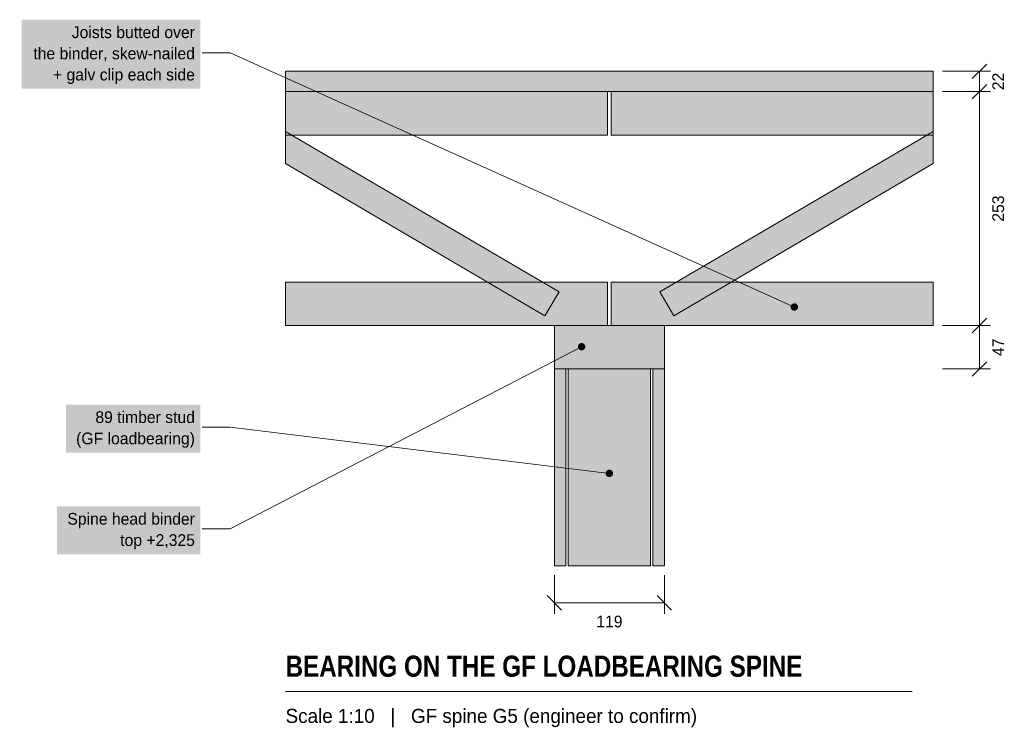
# Model space of a CAD drawing. Header units: millimetres. Extents: x 1665 to 2729, y 1889 to 2656.
import ezdxf
from ezdxf.enums import TextEntityAlignment as Align

# ---------------------------------------------------------------- set-up
doc = ezdxf.new("R2010")
doc.units = ezdxf.units.MM
for name, color, linetype in [('FILL-C_6B451A', 7, 'Continuous'), ('FILL-C_735940', 7, 'Continuous'), ('FILL-LIGHT', 7, 'Continuous'), ('FILL-MASONRY_FILL', 7, 'Continuous'), ('FILL-TIMBER', 7, 'Continuous'), ('FILL-WHITE', 7, 'Continuous'), ('LINE-C_595966', 7, 'Continuous'), ('LINE-C_6B451A', 7, 'Continuous'), ('LINE-C_735940', 7, 'Continuous'), ('LINE-INK', 7, 'Continuous'), ('LINE-STEEL_GREY', 7, 'Continuous'), ('TEXT-C_6B451A', 7, 'Continuous'), ('TEXT-C_735940', 7, 'Continuous'), ('TEXT-INK', 7, 'Continuous'), ('TEXT-STEEL_GREY', 7, 'Continuous')]:
    doc.layers.add(name, color=color, linetype=linetype)
doc.styles.add('OpenSansCondensed-Bold', font='OpenSansCondensed-Bold.ttf')

msp = doc.modelspace()

# ---------------------------------------------------------------- hatches: boundary and pattern name
at = {"layer": 'FILL-C_6B451A', "true_color": 0x6b451a}
h = msp.add_hatch(color=36, dxfattribs=at)
h.dxf.hatch_style = 1
h.paths.add_polyline_path([(2506, 2345), (2505.9, 2346), (2505.5, 2347), (2504.8, 2347.8), (2504, 2348.5), (2503, 2348.9), (2502, 2349), (2501, 2348.9), (2500, 2348.5), (2499.2, 2347.8), (2498.5, 2347), (2498.1, 2346), (2498, 2345), (2498.1, 2344), (2498.5, 2343), (2499.2, 2342.2), (2500, 2341.5), (2501, 2341.1), (2502, 2341), (2503, 2341.1), (2504, 2341.5), (2504.8, 2342.2), (2505.5, 2343), (2505.9, 2344)])
at = {"layer": 'FILL-C_735940', "true_color": 0x735940}
h = msp.add_hatch(color=37, dxfattribs=at)
h.dxf.hatch_style = 1
h.paths.add_polyline_path([(2276, 2302), (2275.9, 2303), (2275.5, 2304), (2274.8, 2304.8), (2274, 2305.5), (2273, 2305.9), (2272, 2306), (2271, 2305.9), (2270, 2305.5), (2269.2, 2304.8), (2268.5, 2304), (2268.1, 2303), (2268, 2302), (2268.1, 2301), (2268.5, 2300), (2269.2, 2299.2), (2270, 2298.5), (2271, 2298.1), (2272, 2298), (2273, 2298.1), (2274, 2298.5), (2274.8, 2299.2), (2275.5, 2300), (2275.9, 2301)])
h = msp.add_hatch(color=37, dxfattribs=at)
h.dxf.hatch_style = 1
h.paths.add_polyline_path([(2306, 2165), (2305.9, 2166), (2305.5, 2167), (2304.8, 2167.8), (2304, 2168.5), (2303, 2168.9), (2302, 2169), (2301, 2168.9), (2300, 2168.5), (2299.2, 2167.8), (2298.5, 2167), (2298.1, 2166), (2298, 2165), (2298.1, 2164), (2298.5, 2163), (2299.2, 2162.2), (2300, 2161.5), (2301, 2161.1), (2302, 2161), (2303, 2161.1), (2304, 2161.5), (2304.8, 2162.2), (2305.5, 2163), (2305.9, 2164)])
at = {"layer": 'FILL-LIGHT', "true_color": 0xccd1db}
h = msp.add_hatch(color=254, dxfattribs=at)
h.dxf.hatch_style = 1
h.paths.add_polyline_path([(2247.6, 2361.4), (2232.4, 2335.6), (1952, 2500.2), (1952, 2534.9)])
h = msp.add_hatch(color=254, dxfattribs=at)
h.dxf.hatch_style = 1
h.paths.add_polyline_path([(2356.4, 2361.4), (2652, 2534.9), (2652, 2500.2), (2371.6, 2335.6)])
at = {"layer": 'FILL-MASONRY_FILL', "true_color": 0xf7f0e0}
h = msp.add_hatch(color=7, dxfattribs=at)
h.dxf.hatch_style = 1
h.paths.add_polyline_path([(2346.5, 2065), (2346.5, 2278), (2257.5, 2278), (2257.5, 2065)])
at = {"layer": 'FILL-TIMBER', "true_color": 0xe0cc9e}
h = msp.add_hatch(color=31, dxfattribs=at)
h.dxf.hatch_style = 1
h.paths.add_polyline_path([(2652, 2578), (2652, 2600), (1952, 2600), (1952, 2578)])
at = {"layer": 'FILL-TIMBER', "true_color": 0xeddbb8}
h = msp.add_hatch(color=254, dxfattribs=at)
h.dxf.hatch_style = 1
h.paths.add_polyline_path([(2300, 2578), (2300, 2531), (1952, 2531), (1952, 2578)])
h = msp.add_hatch(color=254, dxfattribs=at)
h.dxf.hatch_style = 1
h.paths.add_polyline_path([(2304, 2578), (2652, 2578), (2652, 2531), (2304, 2531)])
h = msp.add_hatch(color=254, dxfattribs=at)
h.dxf.hatch_style = 1
h.paths.add_polyline_path([(2300, 2372), (2300, 2325), (1952, 2325), (1952, 2372)])
h = msp.add_hatch(color=254, dxfattribs=at)
h.dxf.hatch_style = 1
h.paths.add_polyline_path([(2304, 2372), (2652, 2372), (2652, 2325), (2304, 2325)])
at = {"layer": 'FILL-TIMBER', "true_color": 0xe6dbcc}
h = msp.add_hatch(color=254, dxfattribs=at)
h.dxf.hatch_style = 1
h.paths.add_polyline_path([(2361.5, 2278), (2361.5, 2325), (2242.5, 2325), (2242.5, 2278)])
at = {"layer": 'FILL-WHITE', "true_color": 0xffffff}
h = msp.add_hatch(color=7, dxfattribs=at)
h.dxf.hatch_style = 1
h.paths.add_polyline_path([(1666.6, 2581.1), (1860, 2581.1), (1860, 2655.9), (1666.6, 2655.9)])
at = {"layer": 'FILL-WHITE', "true_color": 0xf2f2f2}
h = msp.add_hatch(color=7, dxfattribs=at)
h.dxf.hatch_style = 1
h.paths.add_polyline_path([(2255, 2065), (2255, 2278), (2242.5, 2278), (2242.5, 2065)])
h = msp.add_hatch(color=7, dxfattribs=at)
h.dxf.hatch_style = 1
h.paths.add_polyline_path([(2361.5, 2065), (2361.5, 2278), (2349, 2278), (2349, 2065)])
at = {"layer": 'FILL-WHITE', "true_color": 0xffffff}
h = msp.add_hatch(color=7, dxfattribs=at)
h.dxf.hatch_style = 1
h.paths.add_polyline_path([(1714.7, 2187.5), (1860, 2187.5), (1860, 2239.4), (1714.7, 2239.4)])
h = msp.add_hatch(color=7, dxfattribs=at)
h.dxf.hatch_style = 1
h.paths.add_polyline_path([(1704.8, 2077.5), (1860, 2077.5), (1860, 2129.4), (1704.8, 2129.4)])

# ---------------------------------------------------------------- linework, layer by layer
at = {"layer": 'LINE-C_595966', "lineweight": 5}
for points in [[(2247.6, 2361.4), (2232.4, 2335.6), (1952, 2500.2), (1952, 2534.9)], [(2356.4, 2361.4), (2652, 2534.9), (2652, 2500.2), (2371.6, 2335.6)]]:
    msp.add_lwpolyline(points, close=True, dxfattribs=at)
at = {"layer": 'LINE-C_6B451A', "lineweight": 5}
for p, q in [((1892, 2620), (1862, 2620)), ((2502, 2345), (1892, 2620))]:
    msp.add_line(p, q, dxfattribs=at)
for points in [[(2300, 2578), (2300, 2531), (1952, 2531), (1952, 2578)], [(2304, 2578), (2652, 2578), (2652, 2531), (2304, 2531)], [(2300, 2372), (2300, 2325), (1952, 2325), (1952, 2372)], [(2304, 2372), (2652, 2372), (2652, 2325), (2304, 2325)]]:
    msp.add_lwpolyline(points, close=True, dxfattribs=at)
at = {"layer": 'LINE-C_735940', "lineweight": 5}
for p, q in [((2272, 2302), (1892, 2105)), ((1892, 2215), (1862, 2215)), ((2302, 2165), (1892, 2215)), ((1892, 2105), (1862, 2105))]:
    msp.add_line(p, q, dxfattribs=at)
for points in [[(2361.5, 2278), (2361.5, 2325), (2242.5, 2325), (2242.5, 2278)], [(2346.5, 2065), (2346.5, 2278), (2257.5, 2278), (2257.5, 2065)]]:
    msp.add_lwpolyline(points, close=True, dxfattribs=at)
at = {"layer": 'LINE-INK', "lineweight": 5}
for p, q in [((2694.2, 2592.2), (2709.8, 2607.8)), ((2662, 2600), (2714, 2600)), ((2702, 2278), (2702, 2600)), ((2662, 2578), (2714, 2578)), ((2694.2, 2570.2), (2709.8, 2585.8)), ((2694.2, 2317.2), (2709.8, 2332.8)), ((2662, 2325), (2714, 2325)), ((2662, 2278), (2714, 2278)), ((2694.2, 2270.2), (2709.8, 2285.8)), ((2242.5, 2055), (2242.5, 2013)), ((2361.5, 2055), (2361.5, 2013)), ((2234.7, 2032.8), (2250.3, 2017.2)), ((2353.7, 2032.8), (2369.3, 2017.2)), ((2242.5, 2025), (2361.5, 2025)), ((1952, 1929), (2629.4, 1929))]:
    msp.add_line(p, q, dxfattribs=at)
msp.add_lwpolyline([(2652, 2578), (2652, 2600), (1952, 2600), (1952, 2578)], close=True, dxfattribs=at)
at = {"layer": 'LINE-STEEL_GREY', "lineweight": 5}
for points in [[(2255, 2065), (2255, 2278), (2242.5, 2278), (2242.5, 2065)], [(2361.5, 2065), (2361.5, 2278), (2349, 2278), (2349, 2065)]]:
    msp.add_lwpolyline(points, close=True, dxfattribs=at)

# ---------------------------------------------------------------- texts
at = {"layer": 'TEXT-C_6B451A'}
for s, p in [('Joists butted over', (1854, 2635.9)), ('the binder, skew-nailed', (1854, 2613)), ('+ galv clip each side', (1854, 2590.1))]:
    msp.add_text(s, height=12.7, dxfattribs=at).set_placement(p, align=Align.RIGHT)
at = {"layer": 'TEXT-C_735940'}
for s, p in [('89 timber stud', (1854, 2219.5)), ('(GF loadbearing)', (1854, 2196.5)), ('Spine head binder', (1854, 2109.5)), ('top +2,325', (1854, 2086.5))]:
    msp.add_text(s, height=12.7, dxfattribs=at).set_placement(p, align=Align.RIGHT)
at = {"layer": 'TEXT-INK'}
for s, p in [('22', (2728.6, 2589)), ('253', (2728.6, 2451.5)), ('47', (2728.6, 2301.5))]:
    msp.add_text(s, height=12.7, rotation=90, dxfattribs=at).set_placement(p, align=Align.CENTER)
msp.add_text('119', height=12.7, dxfattribs=at).set_placement((2302, 1998.4), align=Align.CENTER)
at = {"layer": 'TEXT-INK', "style": 'OpenSansCondensed-Bold'}
msp.add_text('BEARING ON THE GF LOADBEARING SPINE', height=22.86, dxfattribs=at).set_placement((1952, 1945))
at = {"layer": 'TEXT-STEEL_GREY'}
msp.add_text('Scale 1:10   |   GF spine G5 (engineer to confirm)', height=15.24, dxfattribs=at).set_placement((1952, 1895))

doc.saveas('drawing.dxf')
